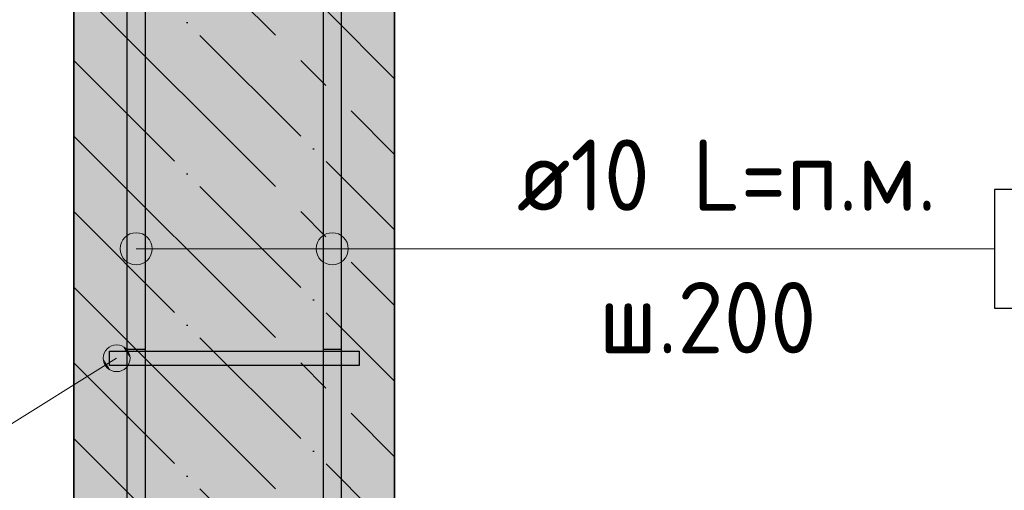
# Model space of a CAD drawing. Header units: millimetres. Extents: x -2995 to 60896, y -2809 to 57831.
# Tile 166 of 169: x 57166 to 57718, y 37240 to 37504. Entities that reach past the tile are written whole.
import ezdxf

# ---------------------------------------------------------------- set-up
doc = ezdxf.new("R2010")
doc.units = ezdxf.units.MM
doc.linetypes.add('______11', pattern=[100, 80, -10, 0, -10])
doc.linetypes.add('______5', pattern=[220, 160, -20, 20, -20])
for name, color, linetype, lineweight in [('Арм.стержн. Арматура края', 96, 'Continuous', 35), ('Арм.стержн. вертикальными 1', 22, 'Continuous', 35), ('Арм.стержн.горизонт. 1', 180, 'Continuous', 35), ('Размерная линия_ общее', 7, 'Continuous', 13)]:
    doc.layers.add(name, color=color, linetype=linetype, lineweight=lineweight)
doc.layers.add('Арм.стержн.Стяжки', color=7, linetype='Continuous', lineweight=35, true_color=0x501e0f)
doc.styles.add('ISOCPEUR', font='ISOCPEUR')

msp = doc.modelspace()

# ---------------------------------------------------------------- hatches: boundary and pattern name
at = {"layer": 'Арм.стержн. вертикальными 1', "linetype": 'Continuous', "lineweight": 50, "transparency": 33554687}
for points in [[(57246.46, 37324.42), (57246.08, 37326.34), (57245, 37327.96), (57243.38, 37329.04), (57241.46, 37329.42), (57239.55, 37329.04), (57237.93, 37327.96), (57236.84, 37326.34), (57236.46, 37324.42), (57236.84, 37322.51), (57237.93, 37320.89), (57239.55, 37319.8), (57241.46, 37319.42), (57243.38, 37319.8), (57245, 37320.89), (57246.08, 37322.51)], [(57336.46, 37324.42), (57336.08, 37326.34), (57335, 37327.96), (57333.37, 37329.04), (57331.46, 37329.42), (57329.55, 37329.04), (57327.92, 37327.96), (57326.84, 37326.34), (57326.46, 37324.42), (57326.84, 37322.51), (57327.92, 37320.89), (57329.55, 37319.8), (57331.46, 37319.42), (57333.37, 37319.8), (57335, 37320.89), (57336.08, 37322.51)]]:
    msp.add_hatch(color=4, dxfattribs=at).paths.add_polyline_path(points)
at = {"layer": 'Арм.стержн.горизонт. 1', "linetype": 'Continuous', "lineweight": 13, "transparency": 33554687}
for points in [[(57226.96, 37368.15), (57226.96, 37383.63), (57223.72, 37380.39)], [(57226.96, 37368.15), (57226.96, 37383.63), (57223.72, 37380.39)], [(57226.96, 37368.15), (57226.96, 37383.63), (57223.72, 37380.39)], [(57226.96, 37368.15), (57226.96, 37383.63), (57223.72, 37380.39)], [(57226.96, 37368.15), (57226.96, 37383.63), (57223.72, 37380.39)], [(57226.96, 37368.15), (57226.96, 37383.63), (57223.72, 37380.39)], [(57226.96, 37368.15), (57226.96, 37383.63), (57223.72, 37380.39)], [(57226.96, 37368.15), (57226.96, 37383.63), (57223.72, 37380.39)], [(57226.96, 37368.15), (57226.96, 37383.63), (57223.72, 37380.39)], [(57226.96, 37368.15), (57226.96, 37383.63), (57223.72, 37380.39)], [(57226.96, 37368.15), (57226.96, 37383.63), (57223.72, 37380.39)], [(57226.96, 37368.15), (57226.96, 37383.63), (57223.72, 37380.39)], [(57226.96, 37368.15), (57226.96, 37383.63), (57223.72, 37380.39)], [(57231.46, 37366.89), (57231.46, 37384.89), (57226.96, 37383.63)], [(57231.46, 37366.89), (57231.46, 37384.89), (57226.96, 37383.63)], [(57231.46, 37366.89), (57231.46, 37384.89), (57226.96, 37383.63)], [(57231.46, 37366.89), (57231.46, 37384.89), (57226.96, 37383.63)], [(57231.46, 37366.89), (57231.46, 37384.89), (57226.96, 37383.63)], [(57231.46, 37366.89), (57231.46, 37384.89), (57226.96, 37383.63)], [(57231.46, 37366.89), (57231.46, 37384.89), (57226.96, 37383.63)], [(57231.46, 37366.89), (57231.46, 37384.89), (57226.96, 37383.63)], [(57231.46, 37366.89), (57231.46, 37384.89), (57226.96, 37383.63)], [(57231.46, 37366.89), (57231.46, 37384.89), (57226.96, 37383.63)], [(57231.46, 37366.89), (57231.46, 37384.89), (57226.96, 37383.63)], [(57231.46, 37366.89), (57231.46, 37384.89), (57226.96, 37383.63)], [(57231.46, 37366.89), (57231.46, 37384.89), (57226.96, 37383.63)], [(57231.46, 37366.89), (57226.96, 37383.63), (57226.96, 37368.15)], [(57231.46, 37366.89), (57226.96, 37383.63), (57226.96, 37368.15)], [(57231.46, 37366.89), (57226.96, 37383.63), (57226.96, 37368.15)], [(57231.46, 37366.89), (57226.96, 37383.63), (57226.96, 37368.15)], [(57231.46, 37366.89), (57226.96, 37383.63), (57226.96, 37368.15)], [(57231.46, 37366.89), (57226.96, 37383.63), (57226.96, 37368.15)], [(57231.46, 37366.89), (57226.96, 37383.63), (57226.96, 37368.15)], [(57231.46, 37366.89), (57226.96, 37383.63), (57226.96, 37368.15)], [(57231.46, 37366.89), (57226.96, 37383.63), (57226.96, 37368.15)], [(57231.46, 37366.89), (57226.96, 37383.63), (57226.96, 37368.15)], [(57231.46, 37366.89), (57226.96, 37383.63), (57226.96, 37368.15)], [(57231.46, 37366.89), (57226.96, 37383.63), (57226.96, 37368.15)], [(57231.46, 37366.89), (57226.96, 37383.63), (57226.96, 37368.15)], [(57235.96, 37368.15), (57235.96, 37383.63), (57231.46, 37384.89)], [(57235.96, 37368.15), (57231.46, 37384.89), (57231.46, 37366.89)], [(57235.96, 37368.15), (57235.96, 37383.63), (57231.46, 37384.89)], [(57235.96, 37368.15), (57231.46, 37384.89), (57231.46, 37366.89)], [(57235.96, 37368.15), (57235.96, 37383.63), (57231.46, 37384.89)], [(57235.96, 37368.15), (57231.46, 37384.89), (57231.46, 37366.89)], [(57235.96, 37368.15), (57235.96, 37383.63), (57231.46, 37384.89)], [(57235.96, 37368.15), (57231.46, 37384.89), (57231.46, 37366.89)], [(57235.96, 37368.15), (57235.96, 37383.63), (57231.46, 37384.89)], [(57235.96, 37368.15), (57231.46, 37384.89), (57231.46, 37366.89)], [(57235.96, 37368.15), (57235.96, 37383.63), (57231.46, 37384.89)], [(57235.96, 37368.15), (57231.46, 37384.89), (57231.46, 37366.89)], [(57235.96, 37368.15), (57235.96, 37383.63), (57231.46, 37384.89)], [(57235.96, 37368.15), (57231.46, 37384.89), (57231.46, 37366.89)], [(57235.96, 37368.15), (57235.96, 37383.63), (57231.46, 37384.89)], [(57235.96, 37368.15), (57231.46, 37384.89), (57231.46, 37366.89)], [(57235.96, 37368.15), (57235.96, 37383.63), (57231.46, 37384.89)], [(57235.96, 37368.15), (57231.46, 37384.89), (57231.46, 37366.89)], [(57235.96, 37368.15), (57235.96, 37383.63), (57231.46, 37384.89)], [(57235.96, 37368.15), (57231.46, 37384.89), (57231.46, 37366.89)], [(57235.96, 37368.15), (57235.96, 37383.63), (57231.46, 37384.89)], [(57235.96, 37368.15), (57231.46, 37384.89), (57231.46, 37366.89)], [(57235.96, 37368.15), (57235.96, 37383.63), (57231.46, 37384.89)], [(57235.96, 37368.15), (57231.46, 37384.89), (57231.46, 37366.89)], [(57235.96, 37368.15), (57235.96, 37383.63), (57231.46, 37384.89)], [(57235.96, 37368.15), (57231.46, 37384.89), (57231.46, 37366.89)], [(57239.2, 37371.39), (57239.2, 37380.39), (57235.96, 37383.63)], [(57239.2, 37371.39), (57235.96, 37383.63), (57235.96, 37368.15)], [(57239.2, 37371.39), (57239.2, 37380.39), (57235.96, 37383.63)], [(57239.2, 37371.39), (57235.96, 37383.63), (57235.96, 37368.15)], [(57239.2, 37371.39), (57239.2, 37380.39), (57235.96, 37383.63)], [(57239.2, 37371.39), (57235.96, 37383.63), (57235.96, 37368.15)], [(57239.2, 37371.39), (57239.2, 37380.39), (57235.96, 37383.63)], [(57239.2, 37371.39), (57235.96, 37383.63), (57235.96, 37368.15)], [(57239.2, 37371.39), (57239.2, 37380.39), (57235.96, 37383.63)], [(57239.2, 37371.39), (57235.96, 37383.63), (57235.96, 37368.15)], [(57239.2, 37371.39), (57239.2, 37380.39), (57235.96, 37383.63)], [(57239.2, 37371.39), (57235.96, 37383.63), (57235.96, 37368.15)], [(57239.2, 37371.39), (57239.2, 37380.39), (57235.96, 37383.63)], [(57239.2, 37371.39), (57235.96, 37383.63), (57235.96, 37368.15)], [(57239.2, 37371.39), (57239.2, 37380.39), (57235.96, 37383.63)], [(57239.2, 37371.39), (57235.96, 37383.63), (57235.96, 37368.15)], [(57239.2, 37371.39), (57239.2, 37380.39), (57235.96, 37383.63)], [(57239.2, 37371.39), (57235.96, 37383.63), (57235.96, 37368.15)], [(57239.2, 37371.39), (57239.2, 37380.39), (57235.96, 37383.63)], [(57239.2, 37371.39), (57235.96, 37383.63), (57235.96, 37368.15)], [(57239.2, 37371.39), (57239.2, 37380.39), (57235.96, 37383.63)], [(57239.2, 37371.39), (57235.96, 37383.63), (57235.96, 37368.15)], [(57239.2, 37371.39), (57239.2, 37380.39), (57235.96, 37383.63)], [(57239.2, 37371.39), (57235.96, 37383.63), (57235.96, 37368.15)], [(57239.2, 37371.39), (57239.2, 37380.39), (57235.96, 37383.63)], [(57239.2, 37371.39), (57235.96, 37383.63), (57235.96, 37368.15)], [(57336.96, 37368.15), (57336.96, 37383.63), (57333.72, 37380.39)], [(57336.96, 37368.15), (57336.96, 37383.63), (57333.72, 37380.39)], [(57336.96, 37368.15), (57336.96, 37383.63), (57333.72, 37380.39)], [(57336.96, 37368.15), (57336.96, 37383.63), (57333.72, 37380.39)], [(57336.96, 37368.15), (57336.96, 37383.63), (57333.72, 37380.39)], [(57336.96, 37368.15), (57336.96, 37383.63), (57333.72, 37380.39)], [(57336.96, 37368.15), (57336.96, 37383.63), (57333.72, 37380.39)], [(57336.96, 37368.15), (57336.96, 37383.63), (57333.72, 37380.39)], [(57336.96, 37368.15), (57336.96, 37383.63), (57333.72, 37380.39)], [(57336.96, 37368.15), (57336.96, 37383.63), (57333.72, 37380.39)], [(57336.96, 37368.15), (57336.96, 37383.63), (57333.72, 37380.39)], [(57336.96, 37368.15), (57336.96, 37383.63), (57333.72, 37380.39)], [(57336.96, 37368.15), (57336.96, 37383.63), (57333.72, 37380.39)], [(57341.46, 37366.89), (57341.46, 37384.89), (57336.96, 37383.63)], [(57341.46, 37366.89), (57341.46, 37384.89), (57336.96, 37383.63)], [(57341.46, 37366.89), (57341.46, 37384.89), (57336.96, 37383.63)], [(57341.46, 37366.89), (57341.46, 37384.89), (57336.96, 37383.63)], [(57341.46, 37366.89), (57341.46, 37384.89), (57336.96, 37383.63)], [(57341.46, 37366.89), (57341.46, 37384.89), (57336.96, 37383.63)], [(57341.46, 37366.89), (57341.46, 37384.89), (57336.96, 37383.63)], [(57341.46, 37366.89), (57341.46, 37384.89), (57336.96, 37383.63)], [(57341.46, 37366.89), (57341.46, 37384.89), (57336.96, 37383.63)], [(57341.46, 37366.89), (57341.46, 37384.89), (57336.96, 37383.63)], [(57341.46, 37366.89), (57341.46, 37384.89), (57336.96, 37383.63)], [(57341.46, 37366.89), (57341.46, 37384.89), (57336.96, 37383.63)], [(57341.46, 37366.89), (57341.46, 37384.89), (57336.96, 37383.63)], [(57341.46, 37366.89), (57336.96, 37383.63), (57336.96, 37368.15)], [(57341.46, 37366.89), (57336.96, 37383.63), (57336.96, 37368.15)], [(57341.46, 37366.89), (57336.96, 37383.63), (57336.96, 37368.15)], [(57341.46, 37366.89), (57336.96, 37383.63), (57336.96, 37368.15)], [(57341.46, 37366.89), (57336.96, 37383.63), (57336.96, 37368.15)], [(57341.46, 37366.89), (57336.96, 37383.63), (57336.96, 37368.15)], [(57341.46, 37366.89), (57336.96, 37383.63), (57336.96, 37368.15)], [(57341.46, 37366.89), (57336.96, 37383.63), (57336.96, 37368.15)], [(57341.46, 37366.89), (57336.96, 37383.63), (57336.96, 37368.15)], [(57341.46, 37366.89), (57336.96, 37383.63), (57336.96, 37368.15)], [(57341.46, 37366.89), (57336.96, 37383.63), (57336.96, 37368.15)], [(57341.46, 37366.89), (57336.96, 37383.63), (57336.96, 37368.15)], [(57341.46, 37366.89), (57336.96, 37383.63), (57336.96, 37368.15)], [(57345.96, 37368.15), (57345.96, 37383.63), (57341.46, 37384.89)], [(57345.96, 37368.15), (57341.46, 37384.89), (57341.46, 37366.89)], [(57345.96, 37368.15), (57345.96, 37383.63), (57341.46, 37384.89)], [(57345.96, 37368.15), (57341.46, 37384.89), (57341.46, 37366.89)], [(57345.96, 37368.15), (57345.96, 37383.63), (57341.46, 37384.89)], [(57345.96, 37368.15), (57341.46, 37384.89), (57341.46, 37366.89)], [(57345.96, 37368.15), (57345.96, 37383.63), (57341.46, 37384.89)], [(57345.96, 37368.15), (57341.46, 37384.89), (57341.46, 37366.89)], [(57345.96, 37368.15), (57345.96, 37383.63), (57341.46, 37384.89)], [(57345.96, 37368.15), (57341.46, 37384.89), (57341.46, 37366.89)], [(57345.96, 37368.15), (57345.96, 37383.63), (57341.46, 37384.89)], [(57345.96, 37368.15), (57341.46, 37384.89), (57341.46, 37366.89)], [(57345.96, 37368.15), (57345.96, 37383.63), (57341.46, 37384.89)], [(57345.96, 37368.15), (57341.46, 37384.89), (57341.46, 37366.89)], [(57345.96, 37368.15), (57345.96, 37383.63), (57341.46, 37384.89)], [(57345.96, 37368.15), (57341.46, 37384.89), (57341.46, 37366.89)], [(57345.96, 37368.15), (57345.96, 37383.63), (57341.46, 37384.89)], [(57345.96, 37368.15), (57341.46, 37384.89), (57341.46, 37366.89)], [(57345.96, 37368.15), (57345.96, 37383.63), (57341.46, 37384.89)], [(57345.96, 37368.15), (57341.46, 37384.89), (57341.46, 37366.89)], [(57345.96, 37368.15), (57345.96, 37383.63), (57341.46, 37384.89)], [(57345.96, 37368.15), (57341.46, 37384.89), (57341.46, 37366.89)], [(57345.96, 37368.15), (57345.96, 37383.63), (57341.46, 37384.89)], [(57345.96, 37368.15), (57341.46, 37384.89), (57341.46, 37366.89)], [(57345.96, 37368.15), (57345.96, 37383.63), (57341.46, 37384.89)], [(57345.96, 37368.15), (57341.46, 37384.89), (57341.46, 37366.89)], [(57349.2, 37371.39), (57349.2, 37380.39), (57345.96, 37383.63)], [(57349.2, 37371.39), (57345.96, 37383.63), (57345.96, 37368.15)], [(57349.2, 37371.39), (57349.2, 37380.39), (57345.96, 37383.63)], [(57349.2, 37371.39), (57345.96, 37383.63), (57345.96, 37368.15)], [(57349.2, 37371.39), (57349.2, 37380.39), (57345.96, 37383.63)], [(57349.2, 37371.39), (57345.96, 37383.63), (57345.96, 37368.15)], [(57349.2, 37371.39), (57349.2, 37380.39), (57345.96, 37383.63)], [(57349.2, 37371.39), (57345.96, 37383.63), (57345.96, 37368.15)], [(57349.2, 37371.39), (57349.2, 37380.39), (57345.96, 37383.63)], [(57349.2, 37371.39), (57345.96, 37383.63), (57345.96, 37368.15)], [(57349.2, 37371.39), (57349.2, 37380.39), (57345.96, 37383.63)], [(57349.2, 37371.39), (57345.96, 37383.63), (57345.96, 37368.15)], [(57349.2, 37371.39), (57349.2, 37380.39), (57345.96, 37383.63)], [(57349.2, 37371.39), (57345.96, 37383.63), (57345.96, 37368.15)], [(57349.2, 37371.39), (57349.2, 37380.39), (57345.96, 37383.63)], [(57349.2, 37371.39), (57345.96, 37383.63), (57345.96, 37368.15)], [(57349.2, 37371.39), (57349.2, 37380.39), (57345.96, 37383.63)], [(57349.2, 37371.39), (57345.96, 37383.63), (57345.96, 37368.15)], [(57349.2, 37371.39), (57349.2, 37380.39), (57345.96, 37383.63)], [(57349.2, 37371.39), (57345.96, 37383.63), (57345.96, 37368.15)], [(57349.2, 37371.39), (57349.2, 37380.39), (57345.96, 37383.63)], [(57349.2, 37371.39), (57345.96, 37383.63), (57345.96, 37368.15)], [(57349.2, 37371.39), (57349.2, 37380.39), (57345.96, 37383.63)], [(57349.2, 37371.39), (57345.96, 37383.63), (57345.96, 37368.15)], [(57349.2, 37371.39), (57349.2, 37380.39), (57345.96, 37383.63)], [(57349.2, 37371.39), (57345.96, 37383.63), (57345.96, 37368.15)], [(57223.72, 37371.39), (57223.72, 37380.39), (57222.46, 37375.89)], [(57223.72, 37371.39), (57223.72, 37380.39), (57222.46, 37375.89)], [(57223.72, 37371.39), (57223.72, 37380.39), (57222.46, 37375.89)], [(57223.72, 37371.39), (57223.72, 37380.39), (57222.46, 37375.89)], [(57223.72, 37371.39), (57223.72, 37380.39), (57222.46, 37375.89)], [(57223.72, 37371.39), (57223.72, 37380.39), (57222.46, 37375.89)], [(57223.72, 37371.39), (57223.72, 37380.39), (57222.46, 37375.89)], [(57223.72, 37371.39), (57223.72, 37380.39), (57222.46, 37375.89)], [(57223.72, 37371.39), (57223.72, 37380.39), (57222.46, 37375.89)], [(57223.72, 37371.39), (57223.72, 37380.39), (57222.46, 37375.89)], [(57223.72, 37371.39), (57223.72, 37380.39), (57222.46, 37375.89)], [(57223.72, 37371.39), (57223.72, 37380.39), (57222.46, 37375.89)], [(57223.72, 37371.39), (57223.72, 37380.39), (57222.46, 37375.89)], [(57226.96, 37368.15), (57223.72, 37380.39), (57223.72, 37371.39)], [(57226.96, 37368.15), (57223.72, 37380.39), (57223.72, 37371.39)], [(57226.96, 37368.15), (57223.72, 37380.39), (57223.72, 37371.39)], [(57226.96, 37368.15), (57223.72, 37380.39), (57223.72, 37371.39)], [(57226.96, 37368.15), (57223.72, 37380.39), (57223.72, 37371.39)], [(57226.96, 37368.15), (57223.72, 37380.39), (57223.72, 37371.39)], [(57226.96, 37368.15), (57223.72, 37380.39), (57223.72, 37371.39)], [(57226.96, 37368.15), (57223.72, 37380.39), (57223.72, 37371.39)], [(57226.96, 37368.15), (57223.72, 37380.39), (57223.72, 37371.39)], [(57226.96, 37368.15), (57223.72, 37380.39), (57223.72, 37371.39)], [(57226.96, 37368.15), (57223.72, 37380.39), (57223.72, 37371.39)], [(57226.96, 37368.15), (57223.72, 37380.39), (57223.72, 37371.39)], [(57226.96, 37368.15), (57223.72, 37380.39), (57223.72, 37371.39)], [(57239.2, 37380.39), (57239.2, 37371.39), (57240.46, 37375.89)], [(57239.2, 37380.39), (57239.2, 37371.39), (57240.46, 37375.89)], [(57239.2, 37380.39), (57239.2, 37371.39), (57240.46, 37375.89)], [(57239.2, 37380.39), (57239.2, 37371.39), (57240.46, 37375.89)], [(57239.2, 37380.39), (57239.2, 37371.39), (57240.46, 37375.89)], [(57239.2, 37380.39), (57239.2, 37371.39), (57240.46, 37375.89)], [(57239.2, 37380.39), (57239.2, 37371.39), (57240.46, 37375.89)], [(57239.2, 37380.39), (57239.2, 37371.39), (57240.46, 37375.89)], [(57239.2, 37380.39), (57239.2, 37371.39), (57240.46, 37375.89)], [(57239.2, 37380.39), (57239.2, 37371.39), (57240.46, 37375.89)], [(57239.2, 37380.39), (57239.2, 37371.39), (57240.46, 37375.89)], [(57239.2, 37380.39), (57239.2, 37371.39), (57240.46, 37375.89)], [(57239.2, 37380.39), (57239.2, 37371.39), (57240.46, 37375.89)], [(57333.72, 37371.39), (57333.72, 37380.39), (57332.46, 37375.89)], [(57333.72, 37371.39), (57333.72, 37380.39), (57332.46, 37375.89)], [(57333.72, 37371.39), (57333.72, 37380.39), (57332.46, 37375.89)], [(57333.72, 37371.39), (57333.72, 37380.39), (57332.46, 37375.89)], [(57333.72, 37371.39), (57333.72, 37380.39), (57332.46, 37375.89)], [(57333.72, 37371.39), (57333.72, 37380.39), (57332.46, 37375.89)], [(57333.72, 37371.39), (57333.72, 37380.39), (57332.46, 37375.89)], [(57333.72, 37371.39), (57333.72, 37380.39), (57332.46, 37375.89)], [(57333.72, 37371.39), (57333.72, 37380.39), (57332.46, 37375.89)], [(57333.72, 37371.39), (57333.72, 37380.39), (57332.46, 37375.89)], [(57333.72, 37371.39), (57333.72, 37380.39), (57332.46, 37375.89)], [(57333.72, 37371.39), (57333.72, 37380.39), (57332.46, 37375.89)], [(57333.72, 37371.39), (57333.72, 37380.39), (57332.46, 37375.89)], [(57336.96, 37368.15), (57333.72, 37380.39), (57333.72, 37371.39)], [(57336.96, 37368.15), (57333.72, 37380.39), (57333.72, 37371.39)], [(57336.96, 37368.15), (57333.72, 37380.39), (57333.72, 37371.39)], [(57336.96, 37368.15), (57333.72, 37380.39), (57333.72, 37371.39)], [(57336.96, 37368.15), (57333.72, 37380.39), (57333.72, 37371.39)], [(57336.96, 37368.15), (57333.72, 37380.39), (57333.72, 37371.39)], [(57336.96, 37368.15), (57333.72, 37380.39), (57333.72, 37371.39)], [(57336.96, 37368.15), (57333.72, 37380.39), (57333.72, 37371.39)], [(57336.96, 37368.15), (57333.72, 37380.39), (57333.72, 37371.39)], [(57336.96, 37368.15), (57333.72, 37380.39), (57333.72, 37371.39)], [(57336.96, 37368.15), (57333.72, 37380.39), (57333.72, 37371.39)], [(57336.96, 37368.15), (57333.72, 37380.39), (57333.72, 37371.39)], [(57336.96, 37368.15), (57333.72, 37380.39), (57333.72, 37371.39)], [(57349.2, 37380.39), (57349.2, 37371.39), (57350.46, 37375.89)], [(57349.2, 37380.39), (57349.2, 37371.39), (57350.46, 37375.89)], [(57349.2, 37380.39), (57349.2, 37371.39), (57350.46, 37375.89)], [(57349.2, 37380.39), (57349.2, 37371.39), (57350.46, 37375.89)], [(57349.2, 37380.39), (57349.2, 37371.39), (57350.46, 37375.89)], [(57349.2, 37380.39), (57349.2, 37371.39), (57350.46, 37375.89)], [(57349.2, 37380.39), (57349.2, 37371.39), (57350.46, 37375.89)], [(57349.2, 37380.39), (57349.2, 37371.39), (57350.46, 37375.89)], [(57349.2, 37380.39), (57349.2, 37371.39), (57350.46, 37375.89)], [(57349.2, 37380.39), (57349.2, 37371.39), (57350.46, 37375.89)], [(57349.2, 37380.39), (57349.2, 37371.39), (57350.46, 37375.89)], [(57349.2, 37380.39), (57349.2, 37371.39), (57350.46, 37375.89)], [(57349.2, 37380.39), (57349.2, 37371.39), (57350.46, 37375.89)]]:
    msp.add_hatch(color=7, dxfattribs=at).paths.add_polyline_path(points)
at = {"layer": 'Арм.стержн.Стяжки', "linetype": 'Continuous', "lineweight": 13, "transparency": 33554687}
for points in [[(57213.9, 37317.92), (57224.45, 37308.05), (57216.53, 37320.79)], [(57216.53, 37320.79), (57227.08, 37310.93), (57220.27, 37321.88)], [(57216.53, 37320.79), (57224.45, 37308.05), (57227.08, 37310.93)], [(57220.27, 37321.88), (57227.08, 37310.93), (57227.95, 37314.65)], [(57220.27, 37321.88), (57227.95, 37314.65), (57223.99, 37321.01)], [(57223.99, 37321.01), (57227.95, 37314.65), (57226.86, 37318.38)], [(57213.03, 37314.2), (57220.71, 37306.97), (57213.9, 37317.92)], [(57213.9, 37317.92), (57220.71, 37306.97), (57224.45, 37308.05)], [(57216.99, 37307.83), (57213.03, 37314.2), (57214.12, 37310.46)], [(57213.03, 37314.2), (57216.99, 37307.83), (57220.71, 37306.97)]]:
    msp.add_hatch(color=7, dxfattribs=at).paths.add_polyline_path(points)
at = {"layer": 'Размерная линия_ общее', "linetype": 'Continuous', "lineweight": -3, "transparency": 33554687}
msp.add_hatch(color=7, dxfattribs=at).paths.add_polyline_path([(57376.46, 37839.42), (57196.46, 37839.42), (57196.46, 37028.3), (57376.46, 37028.3)])

# ---------------------------------------------------------------- linework, layer by layer
at = {"layer": 'Арм.стержн. Арматура края', "color": 4, "linetype": 'Continuous', "lineweight": 25, "transparency": 33554687}
for points in [[(57236.46, 37785.39), (57236.46, 37319.42), (57226.46, 37319.42), (57226.46, 37786.08)], [(57236.46, 37785.39), (57236.46, 37319.42), (57226.46, 37319.42), (57226.46, 37786.08)], [(57236.46, 37785.39), (57236.46, 37319.42), (57226.46, 37319.42), (57226.46, 37786.08)], [(57236.46, 37785.39), (57236.46, 37319.42), (57226.46, 37319.42), (57226.46, 37786.08)], [(57236.46, 37785.39), (57236.46, 37319.42), (57226.46, 37319.42), (57226.46, 37786.08)], [(57236.46, 37785.39), (57236.46, 37319.42), (57226.46, 37319.42), (57226.46, 37786.08)], [(57236.46, 37785.39), (57236.46, 37319.42), (57226.46, 37319.42), (57226.46, 37786.08)], [(57236.46, 37785.39), (57236.46, 37319.42), (57226.46, 37319.42), (57226.46, 37786.08)], [(57236.46, 37785.39), (57236.46, 37319.42), (57226.46, 37319.42), (57226.46, 37786.08)], [(57236.46, 37785.39), (57236.46, 37319.42), (57226.46, 37319.42), (57226.46, 37786.08)], [(57236.46, 37785.39), (57236.46, 37319.42), (57226.46, 37319.42), (57226.46, 37786.08)], [(57236.46, 37785.39), (57236.46, 37319.42), (57226.46, 37319.42), (57226.46, 37786.08)], [(57236.46, 37785.39), (57236.46, 37319.42), (57226.46, 37319.42), (57226.46, 37786.08)], [(57346.46, 37786.08), (57346.46, 37319.42), (57336.46, 37319.42)], [(57346.46, 37786.08), (57346.46, 37319.42), (57336.46, 37319.42)], [(57346.46, 37786.08), (57346.46, 37319.42), (57336.46, 37319.42)], [(57346.46, 37786.08), (57346.46, 37319.42), (57336.46, 37319.42)], [(57346.46, 37786.08), (57346.46, 37319.42), (57336.46, 37319.42)], [(57346.46, 37786.08), (57346.46, 37319.42), (57336.46, 37319.42)], [(57346.46, 37786.08), (57346.46, 37319.42), (57336.46, 37319.42)], [(57346.46, 37786.08), (57346.46, 37319.42), (57336.46, 37319.42)], [(57346.46, 37786.08), (57346.46, 37319.42), (57336.46, 37319.42)], [(57346.46, 37786.08), (57346.46, 37319.42), (57336.46, 37319.42)], [(57346.46, 37786.08), (57346.46, 37319.42), (57336.46, 37319.42)], [(57346.46, 37786.08), (57346.46, 37319.42), (57336.46, 37319.42)], [(57346.46, 37786.08), (57346.46, 37319.42), (57336.46, 37319.42)], [(57336.46, 37319.42), (57336.46, 37785.39)], [(57336.46, 37319.42), (57336.46, 37785.39)], [(57336.46, 37319.42), (57336.46, 37785.39)], [(57336.46, 37319.42), (57336.46, 37785.39)], [(57336.46, 37319.42), (57336.46, 37785.39)], [(57336.46, 37319.42), (57336.46, 37785.39)], [(57336.46, 37319.42), (57336.46, 37785.39)], [(57336.46, 37319.42), (57336.46, 37785.39)], [(57336.46, 37319.42), (57336.46, 37785.39)], [(57336.46, 37319.42), (57336.46, 37785.39)], [(57336.46, 37319.42), (57336.46, 37785.39)], [(57336.46, 37319.42), (57336.46, 37785.39)], [(57336.46, 37319.42), (57336.46, 37785.39)]]:
    msp.add_lwpolyline(points, dxfattribs=at)
at = {"layer": 'Арм.стержн.горизонт. 1', "color": 7, "linetype": 'Continuous', "lineweight": 13, "transparency": 33554687}
for p, q in [((57231.46, 37384.89), (57231.46, 37384.89)), ((57231.46, 37384.89), (57231.46, 37384.89)), ((57231.46, 37384.89), (57231.46, 37384.89)), ((57231.46, 37384.89), (57231.46, 37384.89)), ((57231.46, 37384.89), (57231.46, 37384.89)), ((57231.46, 37384.89), (57231.46, 37384.89)), ((57231.46, 37384.89), (57231.46, 37384.89)), ((57231.46, 37384.89), (57231.46, 37384.89)), ((57231.46, 37384.89), (57231.46, 37384.89)), ((57231.46, 37384.89), (57231.46, 37384.89)), ((57231.46, 37384.89), (57231.46, 37384.89)), ((57231.46, 37384.89), (57231.46, 37384.89)), ((57231.46, 37384.89), (57231.46, 37384.89)), ((57341.46, 37384.89), (57341.46, 37384.89)), ((57341.46, 37384.89), (57341.46, 37384.89)), ((57341.46, 37384.89), (57341.46, 37384.89)), ((57341.46, 37384.89), (57341.46, 37384.89)), ((57341.46, 37384.89), (57341.46, 37384.89)), ((57341.46, 37384.89), (57341.46, 37384.89)), ((57341.46, 37384.89), (57341.46, 37384.89)), ((57341.46, 37384.89), (57341.46, 37384.89)), ((57341.46, 37384.89), (57341.46, 37384.89)), ((57341.46, 37384.89), (57341.46, 37384.89)), ((57341.46, 37384.89), (57341.46, 37384.89)), ((57341.46, 37384.89), (57341.46, 37384.89)), ((57341.46, 37384.89), (57341.46, 37384.89)), ((57222.46, 37375.89), (57222.46, 37375.89)), ((57222.46, 37375.89), (57222.46, 37375.89)), ((57222.46, 37375.89), (57222.46, 37375.89)), ((57222.46, 37375.89), (57222.46, 37375.89)), ((57222.46, 37375.89), (57222.46, 37375.89)), ((57222.46, 37375.89), (57222.46, 37375.89)), ((57222.46, 37375.89), (57222.46, 37375.89)), ((57222.46, 37375.89), (57222.46, 37375.89)), ((57222.46, 37375.89), (57222.46, 37375.89)), ((57222.46, 37375.89), (57222.46, 37375.89)), ((57222.46, 37375.89), (57222.46, 37375.89)), ((57222.46, 37375.89), (57222.46, 37375.89)), ((57222.46, 37375.89), (57222.46, 37375.89)), ((57424.99, 37375.89), (57231.46, 37375.89)), ((57424.99, 37375.89), (57231.46, 37375.89)), ((57424.99, 37375.89), (57231.46, 37375.89)), ((57424.99, 37375.89), (57231.46, 37375.89)), ((57424.99, 37375.89), (57231.46, 37375.89)), ((57424.99, 37375.89), (57231.46, 37375.89)), ((57424.99, 37375.89), (57231.46, 37375.89)), ((57424.99, 37375.89), (57231.46, 37375.89)), ((57424.99, 37375.89), (57231.46, 37375.89)), ((57424.99, 37375.89), (57231.46, 37375.89)), ((57424.99, 37375.89), (57231.46, 37375.89)), ((57424.99, 37375.89), (57231.46, 37375.89)), ((57424.99, 37375.89), (57231.46, 37375.89)), ((57240.46, 37375.89), (57240.46, 37375.89)), ((57240.46, 37375.89), (57240.46, 37375.89)), ((57240.46, 37375.89), (57240.46, 37375.89)), ((57240.46, 37375.89), (57240.46, 37375.89)), ((57240.46, 37375.89), (57240.46, 37375.89)), ((57240.46, 37375.89), (57240.46, 37375.89)), ((57240.46, 37375.89), (57240.46, 37375.89)), ((57240.46, 37375.89), (57240.46, 37375.89)), ((57240.46, 37375.89), (57240.46, 37375.89)), ((57240.46, 37375.89), (57240.46, 37375.89)), ((57240.46, 37375.89), (57240.46, 37375.89)), ((57240.46, 37375.89), (57240.46, 37375.89)), ((57240.46, 37375.89), (57240.46, 37375.89)), ((57332.46, 37375.89), (57332.46, 37375.89)), ((57332.46, 37375.89), (57332.46, 37375.89)), ((57332.46, 37375.89), (57332.46, 37375.89)), ((57332.46, 37375.89), (57332.46, 37375.89)), ((57332.46, 37375.89), (57332.46, 37375.89)), ((57332.46, 37375.89), (57332.46, 37375.89)), ((57332.46, 37375.89), (57332.46, 37375.89)), ((57332.46, 37375.89), (57332.46, 37375.89)), ((57332.46, 37375.89), (57332.46, 37375.89)), ((57332.46, 37375.89), (57332.46, 37375.89)), ((57332.46, 37375.89), (57332.46, 37375.89)), ((57332.46, 37375.89), (57332.46, 37375.89)), ((57332.46, 37375.89), (57332.46, 37375.89)), ((57424.99, 37375.89), (57341.46, 37375.89)), ((57424.99, 37375.89), (57341.46, 37375.89)), ((57424.99, 37375.89), (57341.46, 37375.89)), ((57424.99, 37375.89), (57341.46, 37375.89)), ((57424.99, 37375.89), (57341.46, 37375.89)), ((57424.99, 37375.89), (57341.46, 37375.89)), ((57424.99, 37375.89), (57341.46, 37375.89)), ((57424.99, 37375.89), (57341.46, 37375.89)), ((57424.99, 37375.89), (57341.46, 37375.89)), ((57424.99, 37375.89), (57341.46, 37375.89)), ((57424.99, 37375.89), (57341.46, 37375.89)), ((57424.99, 37375.89), (57341.46, 37375.89)), ((57424.99, 37375.89), (57341.46, 37375.89)), ((57350.46, 37375.89), (57350.46, 37375.89)), ((57350.46, 37375.89), (57350.46, 37375.89)), ((57350.46, 37375.89), (57350.46, 37375.89)), ((57350.46, 37375.89), (57350.46, 37375.89)), ((57350.46, 37375.89), (57350.46, 37375.89)), ((57350.46, 37375.89), (57350.46, 37375.89)), ((57350.46, 37375.89), (57350.46, 37375.89)), ((57350.46, 37375.89), (57350.46, 37375.89)), ((57350.46, 37375.89), (57350.46, 37375.89)), ((57350.46, 37375.89), (57350.46, 37375.89)), ((57350.46, 37375.89), (57350.46, 37375.89)), ((57350.46, 37375.89), (57350.46, 37375.89)), ((57350.46, 37375.89), (57350.46, 37375.89)), ((57424.99, 37375.89), (57712.99, 37375.89)), ((57231.46, 37366.89), (57231.46, 37366.89)), ((57231.46, 37366.89), (57231.46, 37366.89)), ((57231.46, 37366.89), (57231.46, 37366.89)), ((57231.46, 37366.89), (57231.46, 37366.89)), ((57231.46, 37366.89), (57231.46, 37366.89)), ((57231.46, 37366.89), (57231.46, 37366.89)), ((57231.46, 37366.89), (57231.46, 37366.89)), ((57231.46, 37366.89), (57231.46, 37366.89)), ((57231.46, 37366.89), (57231.46, 37366.89)), ((57231.46, 37366.89), (57231.46, 37366.89)), ((57231.46, 37366.89), (57231.46, 37366.89)), ((57231.46, 37366.89), (57231.46, 37366.89)), ((57231.46, 37366.89), (57231.46, 37366.89)), ((57341.46, 37366.89), (57341.46, 37366.89)), ((57341.46, 37366.89), (57341.46, 37366.89)), ((57341.46, 37366.89), (57341.46, 37366.89)), ((57341.46, 37366.89), (57341.46, 37366.89)), ((57341.46, 37366.89), (57341.46, 37366.89)), ((57341.46, 37366.89), (57341.46, 37366.89)), ((57341.46, 37366.89), (57341.46, 37366.89)), ((57341.46, 37366.89), (57341.46, 37366.89)), ((57341.46, 37366.89), (57341.46, 37366.89)), ((57341.46, 37366.89), (57341.46, 37366.89)), ((57341.46, 37366.89), (57341.46, 37366.89)), ((57341.46, 37366.89), (57341.46, 37366.89)), ((57341.46, 37366.89), (57341.46, 37366.89))]:
    msp.add_line(p, q, dxfattribs=at)
at = {"layer": 'Арм.стержн.горизонт. 1', "color": 4, "linetype": 'Continuous', "lineweight": 25, "transparency": 33554687}
for points in [[(57236.46, 37809.42), (57236.46, 37023.3), (57226.46, 37023.3), (57226.46, 37809.42), (57236.46, 37809.42)], [(57236.46, 37809.42), (57236.46, 37023.3), (57226.46, 37023.3), (57226.46, 37809.42), (57236.46, 37809.42)], [(57236.46, 37809.42), (57236.46, 37023.3), (57226.46, 37023.3), (57226.46, 37809.42), (57236.46, 37809.42)], [(57236.46, 37809.42), (57236.46, 37023.3), (57226.46, 37023.3), (57226.46, 37809.42), (57236.46, 37809.42)], [(57236.46, 37809.42), (57236.46, 37023.3), (57226.46, 37023.3), (57226.46, 37809.42), (57236.46, 37809.42)], [(57236.46, 37809.42), (57236.46, 37023.3), (57226.46, 37023.3), (57226.46, 37809.42), (57236.46, 37809.42)], [(57236.46, 37809.42), (57236.46, 37023.3), (57226.46, 37023.3), (57226.46, 37809.42), (57236.46, 37809.42)], [(57236.46, 37809.42), (57236.46, 37023.3), (57226.46, 37023.3), (57226.46, 37809.42), (57236.46, 37809.42)], [(57236.46, 37809.42), (57236.46, 37023.3), (57226.46, 37023.3), (57226.46, 37809.42), (57236.46, 37809.42)], [(57236.46, 37809.42), (57236.46, 37023.3), (57226.46, 37023.3), (57226.46, 37809.42), (57236.46, 37809.42)], [(57236.46, 37809.42), (57236.46, 37023.3), (57226.46, 37023.3), (57226.46, 37809.42), (57236.46, 37809.42)], [(57236.46, 37809.42), (57236.46, 37023.3), (57226.46, 37023.3), (57226.46, 37809.42), (57236.46, 37809.42)], [(57236.46, 37809.42), (57236.46, 37023.3), (57226.46, 37023.3), (57226.46, 37809.42), (57236.46, 37809.42)], [(57346.46, 37809.42), (57346.46, 37023.3), (57336.46, 37023.3), (57336.46, 37809.42), (57346.46, 37809.42)], [(57346.46, 37809.42), (57346.46, 37023.3), (57336.46, 37023.3), (57336.46, 37809.42), (57346.46, 37809.42)], [(57346.46, 37809.42), (57346.46, 37023.3), (57336.46, 37023.3), (57336.46, 37809.42), (57346.46, 37809.42)], [(57346.46, 37809.42), (57346.46, 37023.3), (57336.46, 37023.3), (57336.46, 37809.42), (57346.46, 37809.42)], [(57346.46, 37809.42), (57346.46, 37023.3), (57336.46, 37023.3), (57336.46, 37809.42), (57346.46, 37809.42)], [(57346.46, 37809.42), (57346.46, 37023.3), (57336.46, 37023.3), (57336.46, 37809.42), (57346.46, 37809.42)], [(57346.46, 37809.42), (57346.46, 37023.3), (57336.46, 37023.3), (57336.46, 37809.42), (57346.46, 37809.42)], [(57346.46, 37809.42), (57346.46, 37023.3), (57336.46, 37023.3), (57336.46, 37809.42), (57346.46, 37809.42)], [(57346.46, 37809.42), (57346.46, 37023.3), (57336.46, 37023.3), (57336.46, 37809.42), (57346.46, 37809.42)], [(57346.46, 37809.42), (57346.46, 37023.3), (57336.46, 37023.3), (57336.46, 37809.42), (57346.46, 37809.42)], [(57346.46, 37809.42), (57346.46, 37023.3), (57336.46, 37023.3), (57336.46, 37809.42), (57346.46, 37809.42)], [(57346.46, 37809.42), (57346.46, 37023.3), (57336.46, 37023.3), (57336.46, 37809.42), (57346.46, 37809.42)], [(57346.46, 37809.42), (57346.46, 37023.3), (57336.46, 37023.3), (57336.46, 37809.42), (57346.46, 37809.42)]]:
    msp.add_lwpolyline(points, dxfattribs=at)
at = {"layer": 'Арм.стержн.горизонт. 1', "color": 7, "linetype": 'Continuous', "lineweight": 25, "transparency": 33554687}
msp.add_lwpolyline([(57712.99, 37342.55), (57758.32, 37342.55), (57758.32, 37409.22), (57712.99, 37409.22), (57712.99, 37342.55)], dxfattribs=at)
at = {"layer": 'Арм.стержн.горизонт. 1', "color": 7, "linetype": 'Continuous', "lineweight": 13, "transparency": 33554687}
for centre in [(57231.46, 37375.89), (57231.46, 37375.89), (57231.46, 37375.89), (57231.46, 37375.89), (57231.46, 37375.89), (57231.46, 37375.89), (57231.46, 37375.89), (57231.46, 37375.89), (57231.46, 37375.89), (57231.46, 37375.89), (57231.46, 37375.89), (57231.46, 37375.89), (57231.46, 37375.89), (57341.46, 37375.89), (57341.46, 37375.89), (57341.46, 37375.89), (57341.46, 37375.89), (57341.46, 37375.89), (57341.46, 37375.89), (57341.46, 37375.89), (57341.46, 37375.89), (57341.46, 37375.89), (57341.46, 37375.89), (57341.46, 37375.89), (57341.46, 37375.89), (57341.46, 37375.89)]:
    msp.add_circle(centre, 9, dxfattribs=at)
at = {"layer": 'Арм.стержн.Стяжки', "color": 7, "linetype": 'Continuous', "lineweight": 13, "transparency": 33554687}
for p, q in [((57216.53, 37320.79), (57216.53, 37320.79)), ((57226.86, 37318.38), (57226.86, 37318.38)), ((57114.1, 37248.25), (57220.49, 37314.42)), ((57214.12, 37310.46), (57214.12, 37310.46)), ((57224.45, 37308.05), (57224.45, 37308.05))]:
    msp.add_line(p, q, dxfattribs=at)
at = {"layer": 'Арм.стержн.Стяжки', "color": 40, "linetype": 'Continuous', "lineweight": 25, "transparency": 33554687}
msp.add_lwpolyline([(57356.49, 37310.42), (57216.49, 37310.42), (57216.49, 37318.42), (57356.49, 37318.42), (57356.49, 37310.42)], dxfattribs=at)
msp.add_lwpolyline([(57356.49, 37310.42), (57216.49, 37310.42), (57216.49, 37318.42), (57356.49, 37318.42), (57356.49, 37310.42)], dxfattribs=at)
msp.add_lwpolyline([(57356.49, 37310.42), (57216.49, 37310.42), (57216.49, 37318.42), (57356.49, 37318.42), (57356.49, 37310.42)], dxfattribs=at)
msp.add_lwpolyline([(57356.49, 37310.42), (57216.49, 37310.42), (57216.49, 37318.42), (57356.49, 37318.42), (57356.49, 37310.42)], dxfattribs=at)
msp.add_lwpolyline([(57356.49, 37310.42), (57216.49, 37310.42), (57216.49, 37318.42), (57356.49, 37318.42), (57356.49, 37310.42)], dxfattribs=at)
msp.add_lwpolyline([(57356.49, 37310.42), (57216.49, 37310.42), (57216.49, 37318.42), (57356.49, 37318.42), (57356.49, 37310.42)], dxfattribs=at)
at = {"layer": 'Арм.стержн.Стяжки', "color": 7, "linetype": 'Continuous', "lineweight": 13, "transparency": 33554687}
msp.add_circle((57220.49, 37314.42), 7.5, dxfattribs=at)
at = {"layer": 'Размерная линия_ общее', "color": 7, "linetype": 'Continuous', "lineweight": 35, "transparency": 33554687}
for p, q in [((57196.46, 37839.42), (57196.46, 37028.3)), ((57376.46, 37028.3), (57376.46, 37659.42))]:
    msp.add_line(p, q, dxfattribs=at)
at = {"layer": 'Размерная линия_ общее', "color": 253, "linetype": '______11', "lineweight": -3, "true_color": 0xababab, "transparency": 33554687}
for p, q in [((57196.46, 37651.26), (57376.46, 37471.26)), ((57196.46, 37566.41), (57376.46, 37386.41)), ((57196.46, 37481.56), (57376.46, 37301.56)), ((57196.46, 37396.7), (57376.46, 37216.7)), ((57196.46, 37311.85), (57376.46, 37131.85))]:
    msp.add_line(p, q, dxfattribs=at)
at = {"layer": 'Размерная линия_ общее', "color": 253, "linetype": '______5', "lineweight": -3, "true_color": 0xababab, "transparency": 33554687}
for p, q in [((57196.46, 37608.84), (57376.46, 37428.84)), ((57196.46, 37523.98), (57376.46, 37343.98)), ((57196.46, 37439.13), (57376.46, 37259.13)), ((57196.46, 37354.28), (57376.46, 37174.28)), ((57196.46, 37269.43), (57376.46, 37089.43))]:
    msp.add_line(p, q, dxfattribs=at)

# ---------------------------------------------------------------- texts
at = {"layer": 'Арм.стержн.горизонт. 1', "color": 7, "linetype": 'Continuous', "lineweight": 25, "transparency": 33554687, "char_height": 40, "attachment_point": 7, "style": 'ISOCPEUR'}
for s, insert, width in [('\\W0.94;ø10 L=п.м.', (57444.99, 37397.22), 266.6442), ('\\W0.95;ш.200 ', (57490.99, 37317.22), 174.9328)]:
    msp.add_mtext(s, dxfattribs=dict(at, insert=insert, width=width))

doc.saveas('drawing.dxf')
